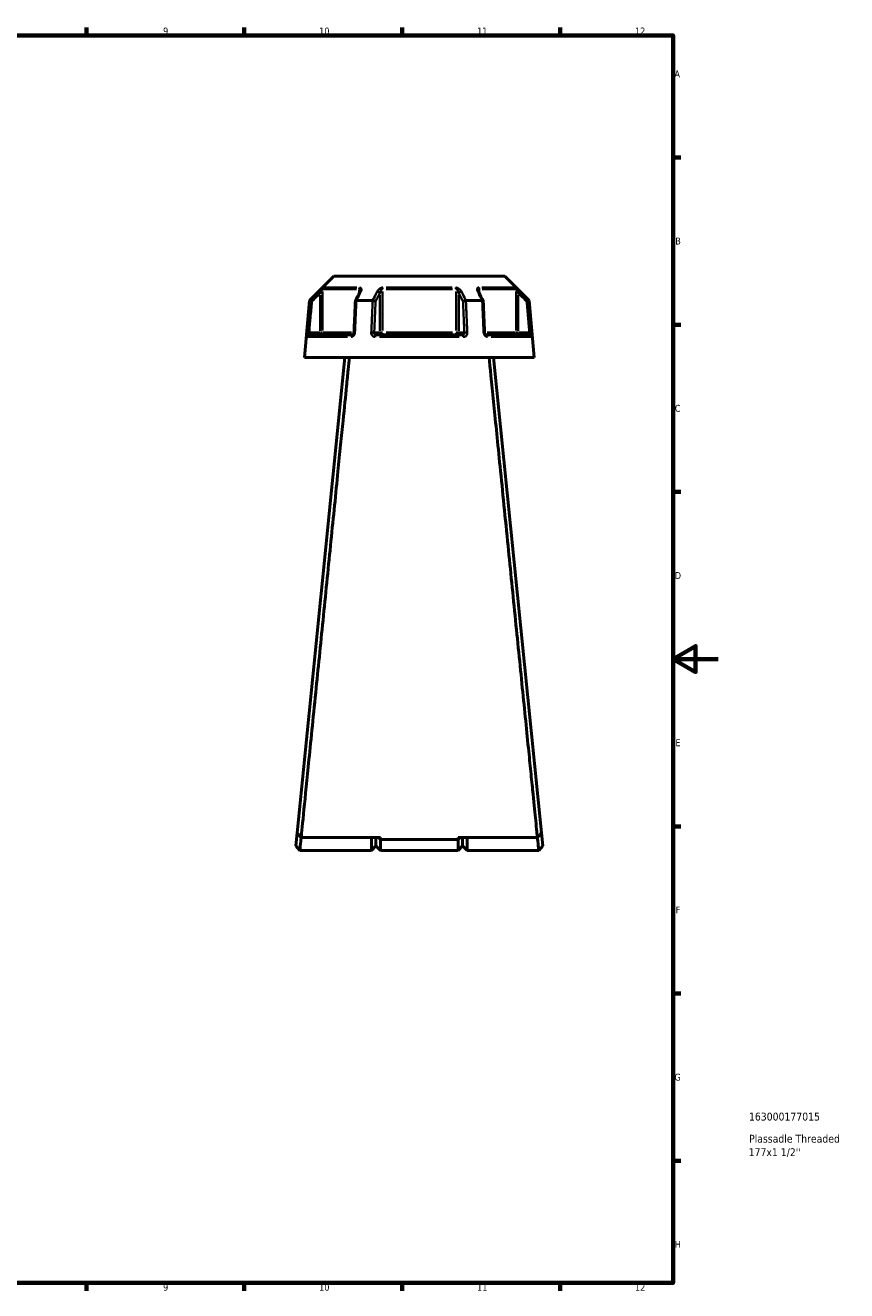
# Model space of a CAD drawing. Header units: millimetres. Extents: x 0 to 898, y 0 to 872.
# Tile 14 of 15: x 534 to 898, y 17 to 578. Entities that reach past the tile are written whole.
import ezdxf

# ---------------------------------------------------------------- set-up
doc = ezdxf.new("R2010")
doc.units = ezdxf.units.MM
for name, color, linetype, lineweight in [('Border (ANSI)', 7, 'Continuous', 70), ('Title (ISO)', 7, 'Continuous', 50), ('Visible (ANSI)', 7, 'Continuous', 50), ('Visible Narrow (ANSI)', 7, 'Continuous', 35)]:
    doc.layers.add(name, color=color, linetype=linetype, lineweight=lineweight)
doc.styles.add('Note Text (ANSI)', font='tahoma.ttf')
doc.styles.add('Note Text (ISO)', font='tahoma.ttf')

# ---------------------------------------------------------------- blocks, each defined once
blk = doc.blocks.new('Borders Default Border')
at = {"layer": 'Border (ANSI)'}
for p, q in [((560.67, 574), (560.67, 577.45)), ((630.75, 574), (630.75, 577.45)), ((700.83, 574), (700.83, 577.45)), ((770.92, 574), (770.92, 577.45)), ((821, 519.75), (824.45, 519.75)), ((821, 445.5), (824.45, 445.5)), ((821, 371.25), (824.45, 371.25)), ((821, 222.75), (824.45, 222.75)), ((821, 148.5), (824.45, 148.5)), ((821, 74.25), (824.45, 74.25)), ((560.67, 20), (560.67, 16.55)), ((630.75, 20), (630.75, 16.55)), ((700.83, 20), (700.83, 16.55)), ((770.92, 20), (770.92, 16.55))]:
    blk.add_line(p, q, dxfattribs=at)
at = {"layer": 'Border (ANSI)', "flags": 128}
for points in [[(20, 20), (20, 574), (821, 574), (821, 20), (20, 20)], [(841, 297), (821, 297), (831, 302.77), (831, 291.23), (821, 297)]]:
    blk.add_lwpolyline(points, dxfattribs=at)
at = {"layer": 'Border (ANSI)', "attachment_point": 7, "style": 'Note Text (ANSI)'}
for s, insert, char_height in [('9', (594.7, 574.34), 3.05), ('10', (663.96, 574.34), 3.048), ('11', (734.04, 574.4), 3.048), ('12', (804.13, 574.4), 3.048), ('A', (821.63, 555.35), 3.05), ('B', (821.99, 481.1), 3.05), ('C', (821.8, 406.8), 3.05), ('D', (821.81, 332.6), 3.05), ('E', (822.05, 258.35), 3.05), ('F', (822.14, 184.1), 3.05), ('G', (821.66, 109.79), 3.05), ('H', (821.81, 35.6), 3.05), ('9', (594.7, 16.49), 3.05), ('10', (663.96, 16.49), 3.048), ('11', (734.04, 16.55), 3.048), ('12', (804.13, 16.55), 3.048)]:
    blk.add_mtext(s, dxfattribs=dict(at, insert=insert, char_height=char_height))
blk = doc.blocks.new('Title Blocks ISO')
at = {"layer": 'Title (ISO)', "style": 'Note Text (ISO)'}
for tag, p in [('PART_NUMBER_001', (33.69, 72.11)), ('DESCRIPTION_001', (33.74, 62.29)), ('DESCRIPTION_002', (33.56, 56.3))]:
    blk.add_attdef(tag, p, '', height=3.5, dxfattribs=at)

msp = doc.modelspace()

# ---------------------------------------------------------------- linework, layer by layer
at = {"layer": 'Visible (ANSI)'}
for p, q in [((670.434, 467.08), (659.604, 456.25)), ((670.434, 467.08), (746.352, 467.08)), ((746.352, 467.08), (757.182, 456.25)), ((659.604, 456.25), (657.393, 430.98)), ((659.604, 456.25), (659.781, 456.25)), ((680.484, 456.25), (687.69, 456.25)), ((729.095, 456.25), (736.301, 456.25)), ((757.004, 456.25), (757.182, 456.25)), ((757.182, 456.25), (759.393, 430.98)), ((659.563, 440.98), (678.695, 440.98)), ((689.261, 440.98), (727.525, 440.98)), ((738.09, 440.98), (757.222, 440.98)), ((675.393, 430.98), (654.171, 219.824)), ((657.393, 430.98), (759.393, 430.98)), ((762.614, 219.824), (741.393, 430.98)), ((654.171, 219.824), (653.593, 214.071)), ((763.193, 214.071), (762.614, 219.824)), ((655.393, 212.08), (653.593, 214.07)), ((691.143, 217.806), (655.968, 217.806)), ((687.143, 212.08), (687.143, 217.806)), ((689.143, 214.08), (687.143, 212.08)), ((689.143, 217.806), (689.143, 214.08)), ((689.143, 214.08), (689.143, 217.806)), ((689.143, 214.08), (691.143, 212.08)), ((690.244, 217.806), (691.143, 216.946)), ((691.143, 217.806), (691.143, 216.946)), ((691.143, 216.946), (691.143, 212.08)), ((725.643, 216.946), (691.143, 216.946)), ((760.817, 217.806), (725.643, 217.806)), ((726.541, 217.806), (725.643, 216.946)), ((725.643, 216.946), (725.643, 217.806)), ((725.643, 212.08), (725.643, 216.946)), ((727.643, 214.08), (725.643, 212.08)), ((727.643, 214.08), (727.643, 217.806)), ((727.643, 217.806), (727.643, 214.08)), ((727.643, 214.08), (729.643, 212.08)), ((729.643, 217.806), (729.643, 212.08)), ((763.193, 214.07), (761.393, 212.08)), ((687.143, 212.08), (655.393, 212.08)), ((725.643, 212.08), (691.143, 212.08)), ((761.393, 212.08), (729.643, 212.08))]:
    msp.add_line(p, q, dxfattribs=at)
for centre, major_axis, ratio, start_param, end_param in [((6799.393, -11400.18), (201.782, -16737.675), 0.5089209, 3.918776, 3.9191035), ((-5282.1, -11203.018), (199.594, 16459.391), 0.5089726, 5.5057078, 5.5060408)]:
    msp.add_ellipse(centre, major_axis=major_axis, ratio=ratio, start_param=start_param, end_param=end_param, dxfattribs=at)
for points in [[(659.781, 456.25), (659.782, 456.25), (659.783, 456.25), (659.783, 456.249)], [(680.463, 456.249), (680.47, 456.25), (680.477, 456.25), (680.484, 456.25)], [(687.69, 456.25), (687.697, 456.25), (687.705, 456.25), (687.713, 456.249)], [(729.073, 456.249), (729.08, 456.25), (729.088, 456.25), (729.095, 456.25)], [(736.301, 456.25), (736.308, 456.25), (736.315, 456.25), (736.322, 456.249)], [(757.002, 456.249), (757.003, 456.25), (757.003, 456.25), (757.004, 456.25)]]:
    msp.add_open_spline(points, degree=3, dxfattribs=at)
for points, knots in [([(660.744, 455.8), (660.743, 455.801), (660.741, 455.802), (660.621, 455.858), (660.503, 455.913), (660.282, 456.016), (660.18, 456.064), (660.003, 456.147), (659.93, 456.181), (659.825, 456.23), (659.793, 456.245), (659.783, 456.249)], [-0.153857, -0.153857, -0.153857, -0.153857, -0.15338163, -0.15338163, -0.11415679, -0.11415679, -0.07544441, -0.07544441, -0.03695525, -0.03695525, 0, 0, 0, 0]), ([(680.027, 456.026), (679.986, 455.093), (679.945, 454.159), (679.863, 452.292), (679.822, 451.359), (679.74, 449.492), (679.699, 448.558), (679.617, 446.691), (679.576, 445.758), (679.494, 443.891), (679.453, 442.957), (679.412, 442.024)], [0.6644982, 0.6644982, 0.6644982, 0.6644982, 0.9456256, 0.9456256, 1.226753, 1.226753, 1.5078805, 1.5078805, 1.7890079, 1.7890079, 2.0701353, 2.0701353, 2.0701353, 2.0701353]), ([(680.463, 456.249), (680.362, 456.245), (680.275, 456.23), (680.134, 456.181), (680.083, 456.147), (680.037, 456.081), (680.028, 456.055), (680.027, 456.026)], [-0.153740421, -0.153740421, -0.153740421, -0.153740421, -0.116698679, -0.116698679, -0.078119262, -0.078119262, -0.055255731, -0.055255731, -0.055255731, -0.055255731]), ([(682.146, 460.475), (682.146, 460.46), (682.145, 460.44), (682.138, 460.39), (682.133, 460.36), (682.118, 460.294), (682.107, 460.257), (682.081, 460.178), (682.066, 460.136), (682.029, 460.048), (682.008, 460.002), (681.984, 459.954)], [0.20265986, 0.20265986, 0.20265986, 0.20265986, 0.23121109, 0.23121109, 0.25976233, 0.25976233, 0.28831356, 0.28831356, 0.3168648, 0.3168648, 0.34541603, 0.34541603, 0.34541603, 0.34541603]), ([(688.985, 455.8), (688.984, 455.801), (688.984, 455.802), (688.923, 455.858), (688.844, 455.913), (688.655, 456.016), (688.547, 456.064), (688.313, 456.147), (688.189, 456.181), (687.943, 456.23), (687.824, 456.245), (687.713, 456.249)], [-0.153857, -0.153857, -0.153857, -0.153857, -0.15338182, -0.15338182, -0.11415687, -0.11415687, -0.07544477, -0.07544477, -0.03695534, -0.03695534, 0, 0, 0, 0]), ([(729.073, 456.249), (728.961, 456.245), (728.842, 456.23), (728.597, 456.181), (728.472, 456.147), (728.238, 456.064), (728.13, 456.016), (727.941, 455.913), (727.862, 455.858), (727.802, 455.802), (727.801, 455.801), (727.8, 455.8)], [-0.15374042, -0.15374042, -0.15374042, -0.15374042, -0.11669868, -0.11669868, -0.07811926, -0.07811926, -0.03931665, -0.03931665, 0, 0, 0.00047629, 0.00047629, 0.00047629, 0.00047629]), ([(734.801, 459.954), (734.777, 460.002), (734.756, 460.048), (734.72, 460.136), (734.704, 460.178), (734.678, 460.257), (734.668, 460.294), (734.652, 460.36), (734.647, 460.39), (734.641, 460.44), (734.64, 460.46), (734.64, 460.475)], [0, 0, 0, 0, 0.02855139, 0.02855139, 0.05710278, 0.05710278, 0.08565416, 0.08565416, 0.11420555, 0.11420555, 0.14275694, 0.14275694, 0.14275694, 0.14275694]), ([(736.759, 456.026), (736.757, 456.055), (736.748, 456.081), (736.703, 456.147), (736.652, 456.181), (736.51, 456.23), (736.423, 456.245), (736.322, 456.249)], [-0.098254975, -0.098254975, -0.098254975, -0.098254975, -0.075444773, -0.075444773, -0.036955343, -0.036955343, 0, 0, 0, 0]), ([(737.373, 442.024), (737.332, 442.957), (737.291, 443.891), (737.21, 445.758), (737.169, 446.691), (737.087, 448.558), (737.046, 449.492), (736.964, 451.359), (736.923, 452.292), (736.841, 454.159), (736.8, 455.093), (736.759, 456.026)], [1.2046153, 1.2046153, 1.2046153, 1.2046153, 1.4857428, 1.4857428, 1.7668702, 1.7668702, 2.0479976, 2.0479976, 2.329125, 2.329125, 2.6102525, 2.6102525, 2.6102525, 2.6102525]), ([(756.041, 455.8), (756.043, 455.801), (756.044, 455.802), (756.164, 455.858), (756.282, 455.913), (756.504, 456.016), (756.606, 456.064), (756.782, 456.147), (756.855, 456.181), (756.96, 456.23), (756.992, 456.245), (757.002, 456.249)], [-0.00047648, -0.00047648, -0.00047648, -0.00047648, 0, 0, 0.03931654, 0.03931654, 0.07811943, 0.07811943, 0.11669858, 0.11669858, 0.15374023, 0.15374023, 0.15374023, 0.15374023]), ([(679.412, 442.024), (679.408, 441.925), (679.393, 441.824), (679.344, 441.633), (679.31, 441.542), (679.228, 441.378), (679.181, 441.304), (679.079, 441.179), (679.026, 441.128), (678.919, 441.048), (678.866, 441.021), (678.772, 440.986), (678.731, 440.98), (678.695, 440.98)], [0, 0, 0, 0, 0.05067005, 0.05067005, 0.10084685, 0.10084685, 0.1507669, 0.1507669, 0.20138762, 0.20138762, 0.25586434, 0.25586434, 0.31481094, 0.31481094, 0.31481094, 0.31481094]), ([(738.09, 440.98), (738.052, 440.98), (738.008, 440.987), (737.901, 441.029), (737.838, 441.065), (737.718, 441.167), (737.662, 441.228), (737.562, 441.37), (737.518, 441.45), (737.445, 441.624), (737.417, 441.718), (737.385, 441.884), (737.377, 441.954), (737.373, 442.024)], [0, 0, 0, 0, 0.06296271, 0.06296271, 0.12592542, 0.12592542, 0.17893056, 0.17893056, 0.22915943, 0.22915943, 0.27910739, 0.27910739, 0.31481354, 0.31481354, 0.31481354, 0.31481354]), ([(655.968, 217.806), (656.17, 219.807), (656.6, 224.081), (657.814, 236.141), (658.565, 243.604), (660.391, 261.745), (661.483, 272.605), (663.688, 294.525), (664.779, 305.372), (665.885, 316.378), (666.438, 321.881), (666.995, 327.423), (668.104, 338.459), (668.656, 343.954), (669.743, 354.771), (670.278, 360.093), (671.317, 370.444), (671.822, 375.473), (672.718, 384.399), (673.115, 388.352), (673.873, 395.9), (674.234, 399.494), (675.151, 408.632), (675.668, 413.778), (676.382, 420.9), (676.626, 423.333), (677.055, 427.607), (677.24, 429.449), (677.394, 430.98)], [0.1557141, 0.1557141, 0.1557141, 0.1557141, 0.5088597, 0.5088597, 0.8329778, 0.8329778, 1.1791536, 1.1791536, 1.4806404, 1.4806404, 1.4806404, 1.6313839, 1.6313839, 1.7821273, 1.7821273, 1.9328707, 1.9328707, 2.0836142, 2.0836142, 2.2117461, 2.2117461, 2.339878, 2.339878, 2.5577023, 2.5577023, 2.6911519, 2.6911519, 2.8246015, 2.8246015, 2.8246015, 2.8246015]), ([(739.392, 430.98), (739.821, 426.698), (740.498, 419.954), (742.135, 403.643), (743.044, 394.583), (745.139, 373.719), (746.339, 361.771), (748.672, 338.546), (749.794, 327.384), (750.9, 316.378), (751.454, 310.875), (752.003, 305.411), (753.081, 294.685), (753.611, 289.423), (754.637, 279.219), (755.134, 274.278), (756.084, 264.828), (756.538, 260.319), (757.328, 252.471), (757.671, 249.059), (758.314, 242.674), (758.613, 239.702), (759.354, 232.339), (759.749, 228.412), (760.256, 223.375), (760.419, 221.763), (760.662, 219.343), (760.752, 218.456), (760.817, 217.806)], [-2.8246015, -2.8246015, -2.8246015, -2.8246015, -2.4512661, -2.4512661, -2.1279702, -2.1279702, -1.7821273, -1.7821273, -1.4806404, -1.4806404, -1.4806404, -1.329897, -1.329897, -1.1791536, -1.1791536, -1.0284101, -1.0284101, -0.8776667, -0.8776667, -0.7495348, -0.7495348, -0.6214029, -0.6214029, -0.4035786, -0.4035786, -0.2704136, -0.2704136, -0.1557141, -0.1557141, -0.1557141, -0.1557141]), ([(655.968, 217.806), (655.669, 218.142), (655.369, 218.479), (654.77, 219.151), (654.471, 219.488), (654.171, 219.824)], [-0.27027253, -0.27027253, -0.27027253, -0.27027253, -0.13514386, -0.13514386, 0, 0, 0, 0]), ([(762.614, 219.824), (762.315, 219.488), (762.015, 219.151), (761.416, 218.479), (761.117, 218.142), (760.817, 217.806)], [-0.27027244, -0.27027244, -0.27027244, -0.27027244, -0.13512845, -0.13512845, 0, 0, 0, 0]), ([(655.393, 212.081), (655.393, 212.082), (655.418, 212.324), (655.535, 213.472), (655.651, 214.613), (655.856, 216.63), (655.914, 217.201), (655.975, 217.806)], [-3.14159265, -3.14159265, -3.14159265, -3.14159265, -2.80157915, -2.80157915, -2.32006743, -2.32006743, -2.14962155, -2.14962155, -2.14962155, -2.14962155]), ([(760.81, 217.806), (760.872, 217.201), (760.929, 216.63), (761.134, 214.613), (761.251, 213.472), (761.368, 212.324), (761.392, 212.082), (761.393, 212.081)], [2.14962155, 2.14962155, 2.14962155, 2.14962155, 2.32006743, 2.32006743, 2.80157915, 2.80157915, 3.14159265, 3.14159265, 3.14159265, 3.14159265])]:
    msp.add_open_spline(points, degree=3, knots=knots, dxfattribs=at)
at = {"layer": 'Visible Narrow (ANSI)'}
for p, q in [((680.461, 461.275), (665.716, 461.275)), ((666.005, 461.982), (680.65, 461.982)), ((681.76, 461.187), (681.76, 459.596)), ((723.137, 461.275), (693.648, 461.275)), ((693.748, 461.982), (723.038, 461.982)), ((735.025, 459.596), (735.025, 461.187)), ((736.135, 461.982), (750.781, 461.982)), ((751.069, 461.275), (736.324, 461.275)), ((663.766, 460.207), (664.411, 459.559)), ((664.464, 458.629), (664.464, 442.856)), ((665.455, 442.945), (665.455, 460.31)), ((690.845, 458.629), (690.845, 442.856)), ((692.087, 442.945), (692.087, 460.31)), ((724.698, 460.31), (724.698, 442.945)), ((725.94, 442.856), (725.94, 458.629)), ((751.331, 460.31), (751.331, 442.945)), ((752.321, 442.856), (752.321, 458.629)), ((752.374, 459.559), (753.02, 460.207)), ((659.457, 441.986), (658.547, 442.066)), ((676.52, 440.067), (658.863, 440.067)), ((664.217, 441.98), (659.777, 441.98)), ((664.464, 441.901), (664.464, 440.983)), ((665.442, 441.98), (664.536, 441.98)), ((665.69, 441.98), (678.298, 441.98)), ((690.722, 441.98), (688.502, 441.98)), ((726.05, 440.067), (690.736, 440.067)), ((692.02, 441.98), (690.883, 441.98)), ((693.648, 441.98), (723.137, 441.98)), ((725.902, 441.98), (724.765, 441.98)), ((728.284, 441.98), (726.064, 441.98)), ((738.487, 441.98), (751.096, 441.98)), ((757.922, 440.067), (740.265, 440.067)), ((752.25, 441.98), (751.343, 441.98)), ((752.321, 440.983), (752.321, 441.901)), ((757.008, 441.98), (752.568, 441.98)), ((758.239, 442.066), (757.329, 441.986))]:
    msp.add_line(p, q, dxfattribs=at)
for centre, major_axis, ratio, start_param, end_param in [((666.445, 461.275), (0, -1), 0.9904959, 3.9662607, 4.6731191), ((682.374, 461.275), (0, 1), 0.6143631, 0.8246681, 1.5315264), ((692.463, 461.275), (0, -1), 0.3761328, 3.9662607, 4.6731191), ((724.322, 461.275), (0, 1), 0.3761328, 4.7516589, 5.4585172), ((734.411, 461.275), (0, -1), 0.6143631, 1.6100662, 2.3169246), ((750.34, 461.275), (0, 1), 0.9904959, 4.7516589, 5.4585172), ((682.878, 459.505), (-0.894, 0.449), 0.6136988, 5.5048942, 6.2422226), ((689.979, 459.505), (-0.894, 0.449), 0.6136988, 3.9026286, 5.2571626), ((726.806, 459.505), (-0.894, -0.449), 0.6136988, 4.1676154, 5.5221494), ((733.908, 459.505), (0.894, 0.449), 0.6136988, 0.0409627, 0.7782911), ((659.563, 439.98), (0, 1), 0.992287, 0.0741765, 1.4093534), ((664.464, 441.98), (0, -1), 0.9904959, 0.0785398, 1.4922565), ((678.695, 439.98), (0, 1), 0.6034974, 0.0741765, 1.4093534), ((680.411, 441.98), (-0.999, 0.044), 0.0757423, 5.369153, 6.2350783), ((687.512, 441.98), (0.999, -0.044), 0.0757423, 0.5996329, 1.9382948), ((689.261, 439.98), (0, 1), 0.3887896, 0.0741765, 1.4093534), ((691.711, 441.98), (0, -1), 0.8660254, 4.7909288, 6.2046455), ((691.711, 441.98), (0, -1), 0.3761328, 0.0785398, 1.4922565), ((725.074, 441.98), (0, -1), 0.3761328, 4.7909288, 6.2046455), ((725.074, 441.98), (0, -1), 0.8660254, 0.0785398, 1.4922565), ((727.525, 439.98), (0, 1), 0.3887896, 4.8738319, 6.2090088), ((729.273, 441.98), (0.999, 0.044), 0.0757423, 1.2032978, 2.5419597), ((736.374, 441.98), (0.999, 0.044), 0.0757423, 0.048107, 0.9140323), ((738.09, 439.98), (0, 1), 0.6034974, 4.8738319, 6.2090088), ((752.321, 441.98), (0, -1), 0.9904959, 4.7909288, 6.2046455), ((757.222, 439.98), (0, 1), 0.992287, 4.8738319, 6.2090088)]:
    msp.add_ellipse(centre, major_axis=major_axis, ratio=ratio, start_param=start_param, end_param=end_param, dxfattribs=at)
for points, knots in [([(665.745, 461.982), (665.713, 461.982), (665.639, 461.938), (665.308, 461.689), (664.952, 461.365), (664.318, 460.763), (664.037, 460.489), (663.76, 460.213)], [-0.34541645, -0.34541645, -0.34541645, -0.34541645, -0.27620858, -0.27620858, -0.11734182, -0.11734182, 0, 0, 0, 0]), ([(664.464, 459.505), (664.603, 459.781), (664.743, 460.055), (665.06, 460.658), (665.238, 460.982), (665.402, 461.231), (665.439, 461.275), (665.455, 461.275)], [0, 0, 0, 0, 0.11734182, 0.11734182, 0.27620858, 0.27620858, 0.34541645, 0.34541645, 0.34541645, 0.34541645]), ([(681.76, 461.275), (681.794, 461.275), (681.826, 461.269), (681.904, 461.239), (681.947, 461.206), (682.031, 461.103), (682.067, 461.023), (682.117, 460.846), (682.132, 460.75), (682.144, 460.592), (682.146, 460.534), (682.146, 460.475)], [0, 0, 0, 0, 0.02585168, 0.02585168, 0.06721438, 0.06721438, 0.12288915, 0.12288915, 0.17445287, 0.17445287, 0.20265986, 0.20265986, 0.20265986, 0.20265986]), ([(682.469, 460.213), (682.58, 460.434), (682.659, 460.653), (682.734, 461.036), (682.742, 461.202), (682.701, 461.457), (682.67, 461.553), (682.567, 461.73), (682.492, 461.81), (682.32, 461.913), (682.234, 461.946), (682.075, 461.976), (682.009, 461.982), (681.94, 461.982)], [-0.34541603, -0.34541603, -0.34541603, -0.34541603, -0.25141662, -0.25141662, -0.17445287, -0.17445287, -0.12288915, -0.12288915, -0.06721438, -0.06721438, -0.02585168, -0.02585168, 0, 0, 0, 0]), ([(692.197, 461.982), (691.995, 461.982), (691.781, 461.945), (691.049, 461.71), (690.595, 461.376), (690.013, 460.763), (689.823, 460.489), (689.684, 460.213)], [-0.34541684, -0.34541684, -0.34541684, -0.34541684, -0.28109054, -0.28109054, -0.11734182, -0.11734182, 0, 0, 0, 0]), ([(690.845, 459.505), (690.914, 459.781), (691.009, 460.055), (691.297, 460.669), (691.522, 461.003), (691.882, 461.237), (691.988, 461.275), (692.087, 461.275)], [0, 0, 0, 0, 0.11734182, 0.11734182, 0.28109054, 0.28109054, 0.34541684, 0.34541684, 0.34541684, 0.34541684]), ([(727.101, 460.213), (726.99, 460.434), (726.845, 460.654), (726.522, 461.037), (726.354, 461.203), (726.035, 461.457), (725.896, 461.553), (725.588, 461.73), (725.417, 461.81), (725.106, 461.913), (724.971, 461.946), (724.752, 461.976), (724.669, 461.982), (724.588, 461.982)], [-0.345416, -0.345416, -0.345416, -0.345416, -0.25131567, -0.25131567, -0.17440412, -0.17440412, -0.12292214, -0.12292214, -0.06721438, -0.06721438, -0.02585168, -0.02585168, 0, 0, 0, 0]), ([(724.698, 461.275), (724.738, 461.275), (724.779, 461.269), (724.886, 461.239), (724.953, 461.206), (725.106, 461.103), (725.191, 461.023), (725.343, 460.845), (725.411, 460.75), (725.569, 460.496), (725.652, 460.329), (725.813, 459.947), (725.885, 459.727), (725.94, 459.505)], [0, 0, 0, 0, 0.02585168, 0.02585168, 0.06721438, 0.06721438, 0.12292214, 0.12292214, 0.17440412, 0.17440412, 0.25131567, 0.25131567, 0.345416, 0.345416, 0.345416, 0.345416]), ([(734.845, 461.982), (734.678, 461.982), (734.532, 461.947), (734.113, 461.717), (734.024, 461.379), (734.088, 460.763), (734.178, 460.489), (734.317, 460.213)], [-0.34541683, -0.34541683, -0.34541683, -0.34541683, -0.28278882, -0.28278882, -0.11734182, -0.11734182, 0, 0, 0, 0]), ([(734.64, 460.476), (734.64, 460.772), (734.689, 461.035), (734.871, 461.239), (734.943, 461.275), (735.025, 461.275)], [0.14275694, 0.14275694, 0.14275694, 0.14275694, 0.28278882, 0.28278882, 0.34541683, 0.34541683, 0.34541683, 0.34541683]), ([(753.025, 460.213), (752.802, 460.435), (752.576, 460.656), (752.177, 461.039), (752.002, 461.205), (751.726, 461.458), (751.62, 461.553), (751.415, 461.73), (751.318, 461.81), (751.179, 461.913), (751.129, 461.946), (751.07, 461.976), (751.053, 461.982), (751.041, 461.982)], [-0.34541583, -0.34541583, -0.34541583, -0.34541583, -0.25081718, -0.25081718, -0.17415567, -0.17415567, -0.12305037, -0.12305037, -0.06721438, -0.06721438, -0.02585168, -0.02585168, 0, 0, 0, 0]), ([(751.331, 461.275), (751.337, 461.275), (751.345, 461.269), (751.375, 461.239), (751.399, 461.206), (751.468, 461.102), (751.517, 461.022), (751.619, 460.845), (751.672, 460.75), (751.81, 460.498), (751.897, 460.332), (752.097, 459.949), (752.209, 459.728), (752.321, 459.505)], [0, 0, 0, 0, 0.02585168, 0.02585168, 0.06721438, 0.06721438, 0.12305037, 0.12305037, 0.17415567, 0.17415567, 0.25081718, 0.25081718, 0.34541583, 0.34541583, 0.34541583, 0.34541583]), ([(659.783, 456.249), (659.767, 456.059), (659.75, 455.869), (659.528, 453.341), (659.323, 451.004), (659.117, 448.667), (658.924, 446.467), (658.731, 444.267), (658.538, 442.067)], [-2.6283076, -2.6283076, -2.6283076, -2.6283076, -2.5709553, -2.5709553, -1.86716, -1.86716, -1.86716, -1.2046153, -1.2046153, -1.2046153, -1.2046153]), ([(659.531, 441.98), (659.724, 444.18), (659.917, 446.38), (660.11, 448.58), (660.315, 450.917), (660.52, 453.254), (660.732, 455.661), (660.738, 455.73), (660.744, 455.8)], [1.2046153, 1.2046153, 1.2046153, 1.2046153, 1.86716, 1.86716, 1.86716, 2.5709553, 2.5709553, 2.5919584, 2.5919584, 2.5919584, 2.5919584]), ([(663.76, 460.213), (663.374, 459.828), (662.987, 459.443), (662.601, 459.059), (661.661, 458.122), (660.721, 457.186), (659.781, 456.25)], [-0.97913562, -0.97913562, -0.97913562, -0.97913562, -0.81558793, -0.81558793, -0.81558793, -0.41761533, -0.41761533, -0.41761533, -0.41761533]), ([(660.744, 455.8), (661.598, 456.651), (662.451, 457.501), (663.305, 458.351), (663.692, 458.736), (664.078, 459.121), (664.464, 459.505)], [0.4540793, 0.4540793, 0.4540793, 0.4540793, 0.81558793, 0.81558793, 0.81558793, 0.97913562, 0.97913562, 0.97913562, 0.97913562]), ([(679.842, 442.067), (679.939, 444.267), (680.035, 446.467), (680.131, 448.667), (680.234, 451.004), (680.336, 453.341), (680.447, 455.869), (680.455, 456.059), (680.463, 456.249)], [-2.0701353, -2.0701353, -2.0701353, -2.0701353, -1.4075907, -1.4075907, -1.4075907, -0.7037953, -0.7037953, -0.646443, -0.646443, -0.646443, -0.646443]), ([(680.484, 456.25), (680.953, 457.186), (681.422, 458.122), (681.891, 459.058), (682.083, 459.443), (682.276, 459.828), (682.469, 460.213)], [-1.77741341, -1.77741341, -1.77741341, -1.77741341, -1.37946039, -1.37946039, -1.37946039, -1.21589312, -1.21589312, -1.21589312, -1.21589312]), ([(687.713, 456.249), (687.704, 456.059), (687.696, 455.869), (687.585, 453.341), (687.482, 451.004), (687.379, 448.667), (687.282, 446.467), (687.185, 444.267), (687.088, 442.067)], [-2.6283076, -2.6283076, -2.6283076, -2.6283076, -2.5709553, -2.5709553, -1.86716, -1.86716, -1.86716, -1.2046153, -1.2046153, -1.2046153, -1.2046153]), ([(689.684, 460.213), (689.49, 459.828), (689.297, 459.443), (689.103, 459.059), (688.632, 458.122), (688.161, 457.186), (687.69, 456.25)], [-2.76548325, -2.76548325, -2.76548325, -2.76548325, -2.60193539, -2.60193539, -2.60193539, -2.20396296, -2.20396296, -2.20396296, -2.20396296]), ([(688.378, 441.98), (688.475, 444.18), (688.572, 446.38), (688.668, 448.58), (688.771, 450.917), (688.873, 453.254), (688.979, 455.661), (688.982, 455.73), (688.985, 455.8)], [1.2046153, 1.2046153, 1.2046153, 1.2046153, 1.86716, 1.86716, 1.86716, 2.5709553, 2.5709553, 2.5919584, 2.5919584, 2.5919584, 2.5919584]), ([(688.985, 455.8), (689.412, 456.651), (689.839, 457.501), (690.266, 458.351), (690.459, 458.736), (690.652, 459.121), (690.845, 459.505)], [2.24042693, 2.24042693, 2.24042693, 2.24042693, 2.60193539, 2.60193539, 2.60193539, 2.76548325, 2.76548325, 2.76548325, 2.76548325]), ([(725.94, 459.505), (726.133, 459.121), (726.326, 458.736), (726.52, 458.351), (726.947, 457.501), (727.373, 456.651), (727.8, 455.8)], [1.21589312, 1.21589312, 1.21589312, 1.21589312, 1.37944098, 1.37944098, 1.37944098, 1.74094944, 1.74094944, 1.74094944, 1.74094944]), ([(729.095, 456.25), (728.625, 457.186), (728.153, 458.122), (727.682, 459.059), (727.489, 459.443), (727.295, 459.828), (727.101, 460.213)], [-1.77741341, -1.77741341, -1.77741341, -1.77741341, -1.37944098, -1.37944098, -1.37944098, -1.21589312, -1.21589312, -1.21589312, -1.21589312]), ([(727.8, 455.8), (727.803, 455.73), (727.806, 455.661), (727.912, 453.254), (728.015, 450.917), (728.117, 448.58), (728.214, 446.38), (728.31, 444.18), (728.407, 441.98)], [0.6827923, 0.6827923, 0.6827923, 0.6827923, 0.7037953, 0.7037953, 1.4075907, 1.4075907, 1.4075907, 2.0701353, 2.0701353, 2.0701353, 2.0701353]), ([(729.697, 442.067), (729.6, 444.267), (729.503, 446.467), (729.407, 448.667), (729.304, 451.004), (729.201, 453.341), (729.089, 455.869), (729.081, 456.059), (729.073, 456.249)], [-2.0701353, -2.0701353, -2.0701353, -2.0701353, -1.4075907, -1.4075907, -1.4075907, -0.7037953, -0.7037953, -0.646443, -0.646443, -0.646443, -0.646443]), ([(734.317, 460.213), (734.509, 459.828), (734.702, 459.443), (734.894, 459.059), (735.363, 458.123), (735.832, 457.186), (736.301, 456.25)], [-2.76548325, -2.76548325, -2.76548325, -2.76548325, -2.60198874, -2.60198874, -2.60198874, -2.20396296, -2.20396296, -2.20396296, -2.20396296]), ([(736.322, 456.249), (736.33, 456.059), (736.339, 455.869), (736.449, 453.341), (736.552, 451.004), (736.654, 448.667), (736.75, 446.467), (736.847, 444.267), (736.943, 442.067)], [-2.6283076, -2.6283076, -2.6283076, -2.6283076, -2.5709553, -2.5709553, -1.8671599, -1.8671599, -1.8671599, -1.2046153, -1.2046153, -1.2046153, -1.2046153]), ([(752.321, 459.505), (752.707, 459.121), (753.093, 458.736), (753.48, 458.352), (754.334, 457.501), (755.187, 456.651), (756.041, 455.8)], [1.21589312, 1.21589312, 1.21589312, 1.21589312, 1.37936806, 1.37936806, 1.37936806, 1.74094944, 1.74094944, 1.74094944, 1.74094944]), ([(757.004, 456.25), (756.064, 457.186), (755.124, 458.123), (754.184, 459.059), (753.798, 459.444), (753.411, 459.828), (753.025, 460.213)], [-1.77741341, -1.77741341, -1.77741341, -1.77741341, -1.37936806, -1.37936806, -1.37936806, -1.21589312, -1.21589312, -1.21589312, -1.21589312]), ([(756.041, 455.8), (756.047, 455.73), (756.054, 455.661), (756.265, 453.254), (756.47, 450.917), (756.675, 448.58), (756.868, 446.38), (757.062, 444.18), (757.255, 441.98)], [0.6827923, 0.6827923, 0.6827923, 0.6827923, 0.7037955, 0.7037955, 1.407591, 1.407591, 1.407591, 2.0701353, 2.0701353, 2.0701353, 2.0701353]), ([(758.247, 442.067), (758.054, 444.267), (757.861, 446.467), (757.668, 448.667), (757.463, 451.004), (757.257, 453.341), (757.035, 455.869), (757.019, 456.059), (757.002, 456.249)], [-2.0701353, -2.0701353, -2.0701353, -2.0701353, -1.407591, -1.407591, -1.407591, -0.7037955, -0.7037955, -0.646443, -0.646443, -0.646443, -0.646443]), ([(658.538, 442.067), (658.497, 441.596), (658.469, 441.126), (658.465, 440.497), (658.478, 440.291), (658.524, 440.104), (658.547, 440.067), (658.575, 440.067)], [-0.31481287, -0.31481287, -0.31481287, -0.31481287, -0.1729885, -0.1729885, -0.06653404, -0.06653404, 0, 0, 0, 0]), ([(659.563, 440.98), (659.536, 440.98), (659.513, 440.998), (659.469, 441.092), (659.457, 441.195), (659.462, 441.509), (659.489, 441.744), (659.531, 441.98)], [0, 0, 0, 0, 0.06653404, 0.06653404, 0.1729885, 0.1729885, 0.31481287, 0.31481287, 0.31481287, 0.31481287]), ([(678.094, 440.067), (678.442, 440.067), (678.8, 440.207), (679.289, 440.627), (679.455, 440.838), (679.676, 441.263), (679.748, 441.464), (679.82, 441.802), (679.837, 441.935), (679.842, 442.067)], [-0.31481094, -0.31481094, -0.31481094, -0.31481094, -0.18655676, -0.18655676, -0.10364264, -0.10364264, -0.03986256, -0.03986256, 0, 0, 0, 0]), ([(687.088, 442.067), (687.075, 441.778), (687.122, 441.489), (687.341, 440.92), (687.535, 440.651), (687.97, 440.299), (688.19, 440.187), (688.569, 440.087), (688.721, 440.067), (688.873, 440.067)], [-0.31481397, -0.31481397, -0.31481397, -0.31481397, -0.2278058, -0.2278058, -0.12655878, -0.12655878, -0.04867645, -0.04867645, 0, 0, 0, 0]), ([(689.261, 440.98), (689.181, 440.98), (689.102, 440.99), (688.907, 441.04), (688.795, 441.096), (688.578, 441.272), (688.484, 441.406), (688.383, 441.691), (688.366, 441.835), (688.378, 441.98)], [0, 0, 0, 0, 0.04867645, 0.04867645, 0.12655878, 0.12655878, 0.2278058, 0.2278058, 0.31481397, 0.31481397, 0.31481397, 0.31481397]), ([(728.407, 441.98), (728.413, 441.914), (728.412, 441.848), (728.395, 441.679), (728.368, 441.578), (728.271, 441.366), (728.191, 441.26), (727.937, 441.05), (727.735, 440.98), (727.525, 440.98)], [0, 0, 0, 0, 0.03982627, 0.03982627, 0.1035483, 0.1035483, 0.18638694, 0.18638694, 0.31481104, 0.31481104, 0.31481104, 0.31481104]), ([(727.912, 440.067), (728.314, 440.067), (728.709, 440.207), (729.218, 440.628), (729.382, 440.839), (729.588, 441.264), (729.649, 441.465), (729.697, 441.802), (729.703, 441.935), (729.697, 442.067)], [-0.31481104, -0.31481104, -0.31481104, -0.31481104, -0.18638694, -0.18638694, -0.1035483, -0.1035483, -0.03982627, -0.03982627, 0, 0, 0, 0]), ([(736.943, 442.067), (736.948, 441.961), (736.959, 441.855), (737.052, 441.337), (737.237, 440.946), (737.699, 440.423), (737.942, 440.252), (738.361, 440.097), (738.527, 440.067), (738.691, 440.067)], [-0.31481354, -0.31481354, -0.31481354, -0.31481354, -0.28284699, -0.28284699, -0.15713721, -0.15713721, -0.06043739, -0.06043739, 0, 0, 0, 0]), ([(757.255, 441.98), (757.266, 441.914), (757.277, 441.848), (757.301, 441.681), (757.312, 441.581), (757.328, 441.369), (757.329, 441.264), (757.312, 441.074), (757.287, 441.006), (757.24, 440.982), (757.231, 440.98), (757.222, 440.98)], [0, 0, 0, 0, 0.03957477, 0.03957477, 0.1028944, 0.1028944, 0.18520991, 0.18520991, 0.29222008, 0.29222008, 0.31481112, 0.31481112, 0.31481112, 0.31481112]), ([(758.21, 440.067), (758.22, 440.067), (758.229, 440.071), (758.277, 440.119), (758.303, 440.255), (758.321, 440.635), (758.32, 440.846), (758.304, 441.268), (758.293, 441.469), (758.269, 441.804), (758.259, 441.936), (758.247, 442.067)], [-0.31481112, -0.31481112, -0.31481112, -0.31481112, -0.29222008, -0.29222008, -0.18520991, -0.18520991, -0.1028944, -0.1028944, -0.03957477, -0.03957477, 0, 0, 0, 0])]:
    msp.add_open_spline(points, degree=3, knots=knots, dxfattribs=at)

# ---------------------------------------------------------------- block references
msp.add_blockref('Borders Default Border', (0, 0))
msp.add_blockref('Title Blocks ISO', (821, 20)).add_auto_attribs({'PART_NUMBER_001': '163000177015', 'DESCRIPTION_001': 'Plassadle Threaded', 'DESCRIPTION_002': "177x1 1/2''"})

doc.saveas('drawing.dxf')
